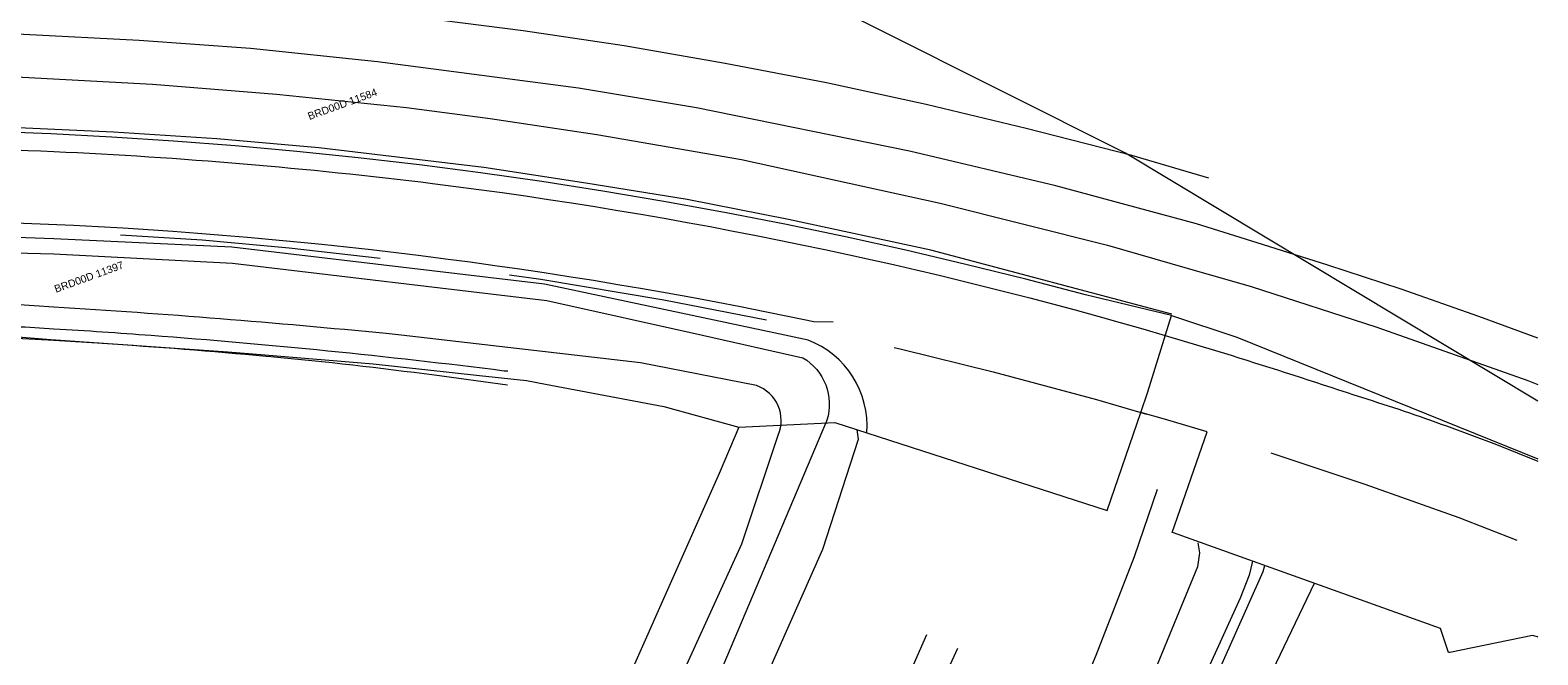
# Model space of a CAD drawing. Header units: metres. Extents: x 95652 to 96661, y 430734 to 431486.
# Tile 60 of 62: x 96498 to 96644, y 431219 to 431280. Entities that reach past the tile are written whole.
import ezdxf

# ---------------------------------------------------------------- set-up
doc = ezdxf.new("R2010")
doc.units = ezdxf.units.M
doc.linetypes.add('HIDDEN', pattern=[9.525, 6.35, -3.175])
for name, color, linetype in [('BAR_TOPO', 7, 'CONTINUOUS'), ('BAR_WATER', 7, 'CONTINUOUS'), ('BAR_WEGEN', 7, 'CONTINUOUS'), ('BRK_Kadastrale percelen en nummers', 7, 'CONTINUOUS'), ('BRK_Kadatrale percelen', 7, 'CONTINUOUS')]:
    doc.layers.add(name, color=color, linetype=linetype)
doc.layers.add('BOR_PERSLEIDINGEN', color=7, linetype='CONTINUOUS', true_color=0x707070)
doc.styles.add('NLCS-ISO', font='NLCS-ISO.ttf')

msp = doc.modelspace()

# ---------------------------------------------------------------- linework, layer by layer
at = {"layer": 'BAR_TOPO', "color": 8, "linetype": 'Continuous', "lineweight": 0, "ltscale": 0.01, "true_color": 0x707070, "flags": 128}
for points in [[(96612.41, 431265.29), (96604.93, 431267.51), (96594.62, 431270.15), (96584.91, 431272.48), (96575.2, 431274.58), (96565.34, 431276.47), (96555.52, 431278.19), (96545.69, 431279.66), (96535.7, 431280.92), (96525.83, 431282.06), (96515.8, 431282.91), (96505.92, 431283.62), (96495.93, 431284.02), (96485.9, 431284.26), (96475.91, 431284.39), (96465.87, 431284.2), (96455.89, 431283.86), (96446, 431283.27), (96435.94, 431282.48), (96426.05, 431281.56), (96411.83, 431279.71), (96396.35, 431277.31), (96382.47, 431274.72)], [(96608.82, 431252.07), (96585.35, 431258.29), (96571.5, 431261.27), (96561.64, 431263.22), (96551.78, 431264.82), (96541.84, 431266.33), (96525.79, 431268.25), (96515.85, 431269.12), (96505.79, 431269.78), (96495.82, 431270.25), (96485.79, 431270.51), (96475.75, 431270.56), (96465.69, 431270.35), (96455.92, 431270.03), (96445.82, 431269.4), (96435.86, 431268.59), (96425.91, 431267.55), (96415.31, 431266.28), (96406.04, 431264.91), (96396.28, 431263.27), (96374.71, 431258.91), (96357.86, 431254.96)], [(96616.67, 431228.01), (96616.33, 431226.64), (96615.46, 431224.4), (96599.97, 431190.27), (96580.14, 431153.81), (96560.64, 431126.03), (96539.16, 431100.74), (96521.7, 431083.79), (96502.48, 431067.26), (96484.69, 431053.89), (96459.92, 431037.44), (96430.55, 431022.24), (96418.84, 431017.16)], [(96420.12, 431016.17), (96423.24, 431017.44), (96455.27, 431034.01), (96472, 431043.98), (96495.39, 431060.4), (96522.66, 431083.27), (96539.19, 431099.67), (96560.93, 431125.26), (96570.69, 431138.52), (96582.44, 431155.88), (96597.08, 431181.84), (96609.46, 431208.47), (96617.7, 431226.99), (96617.86, 431227.57)], [(96622.67, 431225.81), (96606.8, 431192.68), (96584.23, 431152.06), (96568.15, 431128.7), (96549.15, 431104.43), (96526.37, 431081.68), (96501.13, 431060.41), (96481.42, 431045.78), (96461.68, 431033.45), (96441.04, 431022.01), (96423.59, 431013.46)], [(96432.07, 431050.66), (96454.48, 431064.37), (96476.49, 431079.64), (96487.17, 431087.66), (96504.44, 431102.37), (96530.4, 431129.35), (96543.62, 431147.01), (96559.79, 431169.91), (96575.41, 431199.07), (96584.98, 431220.85)], [(96433.35, 431048.56), (96448.01, 431057.27), (96470.01, 431071.3), (96478.3, 431077.08), (96490.4, 431086.49), (96499.95, 431094.43), (96511.93, 431106.15), (96528.01, 431123.04), (96547.87, 431146.7), (96563.49, 431170.45), (96573.64, 431188.28), (96587.99, 431219.51)]]:
    msp.add_lwpolyline(points, dxfattribs=at)
at = {"layer": 'BAR_WATER', "color": 8, "linetype": 'Continuous', "lineweight": 0, "ltscale": 0.01, "true_color": 0x707070, "flags": 128}
for points in [[(96579.12, 431240.49, 0.333611), (96573.4, 431249.52), (96571.14, 431250), (96547.75, 431254.99), (96517.33, 431258.59), (96500, 431259.39), (96489.02, 431259.79), (96485.49, 431259.54), (96483.55, 431257.67), (96483.24, 431256.71), (96483.18, 431254.13), (96483.19, 431253.77)], [(96486.01, 431254.63), (96485.82, 431255.66), (96485.8, 431256.42), (96485.98, 431257.86), (96486.25, 431258.08), (96490.94, 431258.17), (96500, 431257.92), (96517.37, 431257.01), (96547.99, 431253.4), (96563.13, 431250), (96572.89, 431247.81, -0.348017), (96575.23, 431241.72), (96575.19, 431241.64)], [(96491.37, 431117.01), (96495.69, 431120.94), (96500, 431124.87), (96511.19, 431137.03), (96521.18, 431148.9), (96533.9, 431165.86), (96545.91, 431185.82), (96559.26, 431212.8), (96566.96, 431229.69), (96570.5, 431240.28, 0.431914), (96568.4, 431245.09), (96557.11, 431247.31), (96533.8, 431250), (96532.33, 431250.16, 0.008631), (96500, 431252.75), (96498.06, 431252.86), (96496.12, 431252.98), (96496.1, 431252.98), (96486.18, 431253.65), (96486.01, 431254.63)], [(96483.2, 431252.74, 0.264609), (96484.69, 431251.39), (96496.26, 431250.86, -0.001613), (96500, 431250.64, -0.003495), (96509.46, 431250, -0.012688), (96543.82, 431246.55), (96544.17, 431246.53)], [(96575.19, 431241.64), (96555.13, 431194.12, -0.052812), (96525.38, 431147.66), (96502.77, 431121.92, -0.031543), (96460.4, 431085.57, -0.042509), (96409.4, 431055.55), (96408.48, 431055.55)]]:
    msp.add_lwpolyline(points, format="xyb", dxfattribs=at)
msp.add_lwpolyline([(96408.58, 431053.04), (96408.92, 431052.98), (96410.61, 431053.11), (96415.33, 431055.25), (96436.04, 431066.6), (96456.88, 431080.11), (96479.54, 431096.7), (96495.53, 431110.5), (96508.56, 431123.13), (96526.82, 431143.93), (96537.19, 431157.46), (96548, 431174.52), (96556.29, 431189.79), (96566.16, 431209.52), (96574.83, 431229.16), (96578.32, 431239.89), (96578.18, 431240.79)], dxfattribs=at)
at = {"layer": 'BAR_WEGEN', "color": 8, "linetype": 'Continuous', "lineweight": 0, "ltscale": 0.01, "true_color": 0x707070, "flags": 128}
for points in [[(96644.44, 431249.73), (96638.69, 431251.84), (96631.13, 431254.49), (96623.99, 431256.84), (96617.63, 431258.83), (96611.23, 431260.84), (96597.51, 431264.57), (96583.27, 431267.93), (96562.54, 431272.16), (96551.07, 431274.07), (96531.49, 431276.63), (96519.13, 431277.94), (96508.31, 431278.7), (96497.05, 431279.29), (96483.91, 431279.67), (96470.18, 431279.62), (96461.21, 431279.39), (96442.49, 431278.36), (96432.33, 431277.49), (96419.08, 431275.98), (96411.71, 431275), (96399.33, 431273.08), (96387.83, 431271)], [(96386.76, 431266.37), (96398.5, 431268.57), (96416.61, 431271.32), (96424.73, 431272.45), (96439.39, 431273.85), (96451.04, 431274.72), (96462.04, 431275.21), (96474.05, 431275.51), (96483.18, 431275.48), (96496.94, 431275.13), (96509.58, 431274.47), (96521.65, 431273.48), (96534.31, 431272.17), (96542.47, 431271.11), (96552.85, 431269.57), (96566.92, 431267.13), (96586.27, 431262.88), (96602.54, 431258.78), (96610.07, 431256.6), (96616.52, 431254.76), (96628.77, 431250.8), (96643.47, 431245.58), (96644.44, 431245.21)], [(96607.4, 431234.99), (96605.15, 431228.41), (96601.41, 431218.81), (96598.01, 431210.67), (96592.69, 431198.95), (96587.21, 431187.87), (96581.59, 431177.44), (96578.15, 431171.42), (96569.75, 431157.93), (96561.91, 431146.3), (96551.34, 431132.01), (96547.51, 431127.22), (96543.54, 431122.4), (96538.23, 431116.29), (96531.77, 431109.2), (96530.79, 431107.99), (96523.7, 431100.69)], [(96611.33, 431229.78), (96611.52, 431228.81), (96611.32, 431227.45), (96605.13, 431212.38), (96594.81, 431188.72), (96585.12, 431170.82), (96572.98, 431151.21), (96560.07, 431133.76), (96546.65, 431116.55), (96533.94, 431101.9), (96517.43, 431085.29), (96499.27, 431070.3), (96477.07, 431053.69), (96446.51, 431034.93), (96417.76, 431019.85), (96416.6, 431019.63), (96415.47, 431019.89), (96414.57, 431020.97), (96414.19, 431022.78)]]:
    msp.add_lwpolyline(points, dxfattribs=at)
for points in [[(96396.65, 431261.4), (96406.9, 431262.86), (96407.9, 431263.03), (96408.4, 431263.09, -0.025625), (96459.09, 431268.02, -0.021412), (96500, 431267.9, -0.019349), (96536.85, 431264.79, -0.039987), (96608.18, 431249.99), (96614.6, 431248.05), (96615.35, 431247.79, -0.005533), (96627.27, 431243.96, -0.011505), (96635.55, 431241.17), (96640.43, 431239.36), (96644.44, 431237.75)], [(96575.86, 431251.28), (96573.96, 431251.31, 0.04235), (96497.05, 431260.9, 0.007968), (96482.57, 431261.06)], [(96483.16, 431250.23), (96488.25, 431250.08), (96489.25, 431250.04), (96490.25, 431250, -0.00482), (96500, 431249.52, -0.002368), (96504.23, 431249.25), (96504.71, 431249.22, -0.006969), (96520.65, 431247.97), (96521.1, 431247.94, -0.00966), (96537.04, 431246.13), (96544.15, 431245.16)]]:
    msp.add_lwpolyline(points, format="xyb", dxfattribs=at)
at = {"layer": 'BOR_PERSLEIDINGEN', "color": 8, "linetype": 'HIDDEN', "lineweight": 0, "ltscale": 4, "true_color": 0x707070, "flags": 128}
msp.add_lwpolyline([(96399.39, 431244.79), (96399.38, 431248.85), (96399.51, 431249.65), (96399.69, 431250.24), (96400.13, 431251.15), (96400.64, 431251.72), (96401.39, 431252.42), (96402.47, 431253.21), (96403.5, 431253.79), (96404.52, 431254.24), (96409.97, 431255.54), (96414.64, 431256.23), (96422.92, 431257.32), (96434.76, 431258.61), (96448.89, 431259.75), (96461.94, 431260.41), (96473.13, 431260.68), (96483.33, 431260.68), (96491.42, 431260.52), (96499.36, 431260.22), (96514.42, 431259.28), (96522.89, 431258.52), (96536.75, 431256.95), (96547.38, 431255.45), (96559.36, 431253.44), (96571.96, 431250.98), (96582.49, 431248.64), (96591.43, 431246.44), (96601.49, 431243.74), (96611.14, 431240.92), (96614.35, 431239.93), (96627.6, 431235.48), (96636.74, 431232.24), (96643.6, 431229.56), (96644.44, 431229.04)], dxfattribs=at)
at = {"layer": 'BRK_Kadastrale percelen en nummers', "color": 75, "lineweight": 5, "ltscale": 3.900864, "true_color": 0x739642, "flags": 128}
for points in [[(96644.44, 431243.58), (96604.3, 431267.74), (96567.88, 431286.06), (96551.68, 431294.88), (96539.74, 431298.9), (96539.51, 431306.13), (96533.91, 431308.44), (96501.14, 431305.99)], [(96496.09, 431249.87), (96499.69, 431249.6), (96516.93, 431248.37), (96520.54, 431248.08), (96531.08, 431247.22), (96541.43, 431246.09), (96546.01, 431245.6), (96547.85, 431245.25), (96559.36, 431243.06), (96566.67, 431241.04), (96576.02, 431241.49), (96602.51, 431232.93), (96605.8, 431242.49), (96606.49, 431244.5), (96608.78, 431251.93), (96600.41, 431253.93), (96594.59, 431255.45), (96588.76, 431256.9), (96582.91, 431258.28), (96577.04, 431259.58), (96571.16, 431260.81), (96565.26, 431261.96), (96559.35, 431263.04), (96553.42, 431264.04), (96547.48, 431264.96), (96541.53, 431265.81), (96535.57, 431266.59), (96529.6, 431267.28), (96523.63, 431267.9), (96517.64, 431268.44), (96511.65, 431268.91), (96505.65, 431269.3), (96499.7, 431269.61), (96493.75, 431269.85)], [(96608.78, 431251.93), (96615.14, 431249.82), (96644.44, 431237.97)], [(96644.44, 431220.58), (96644.4, 431220.61), (96643.92, 431220.76), (96635.87, 431219.11), (96635.75, 431219.09), (96634.98, 431221.45), (96608.98, 431230.74), (96608.86, 431230.79), (96612.24, 431240.6), (96608.1, 431241.84), (96605.8, 431242.49)], [(96566.67, 431241.04), (96564.76, 431236.54), (96559.46, 431224.63), (96555.1, 431214.8), (96550.12, 431203.6), (96549.57, 431202.37), (96544.5, 431191.83), (96543.23, 431189.58), (96541.71, 431186.88), (96534.37, 431174.39), (96526.06, 431162.5), (96523.37, 431158.65), (96513.97, 431146.69), (96503.41, 431135.53), (96502.37, 431134.46), (96491.35, 431123.1), (96477.85, 431110.15), (96469.68, 431102.33)]]:
    msp.add_lwpolyline(points, dxfattribs=at)
at = {"layer": 'BRK_Kadatrale percelen', "color": 75, "linetype": 'Continuous', "lineweight": 5, "ltscale": 0.01, "true_color": 0x739642, "flags": 128}
for points in [[(96644.44, 431243.58), (96604.3, 431267.74), (96567.88, 431286.06), (96551.68, 431294.88), (96539.74, 431298.9), (96539.51, 431306.13), (96533.91, 431308.44), (96501.14, 431305.99)], [(96496.09, 431249.87), (96499.69, 431249.6), (96516.93, 431248.37), (96520.54, 431248.08), (96531.08, 431247.22), (96541.43, 431246.09), (96546.01, 431245.6), (96547.85, 431245.25), (96559.36, 431243.06), (96566.67, 431241.04), (96576.02, 431241.49), (96602.51, 431232.93), (96605.8, 431242.49), (96606.49, 431244.5), (96608.78, 431251.93), (96600.41, 431253.93), (96594.59, 431255.45), (96588.76, 431256.9), (96582.91, 431258.28), (96577.04, 431259.58), (96571.16, 431260.81), (96565.26, 431261.96), (96559.35, 431263.04), (96553.42, 431264.04), (96547.48, 431264.96), (96541.53, 431265.81), (96535.57, 431266.59), (96529.6, 431267.28), (96523.63, 431267.9), (96517.64, 431268.44), (96511.65, 431268.91), (96505.65, 431269.3), (96499.7, 431269.61), (96493.75, 431269.85)], [(96608.78, 431251.93), (96615.14, 431249.82), (96644.44, 431237.97)], [(96644.44, 431220.58), (96644.4, 431220.61), (96643.92, 431220.76), (96635.87, 431219.11), (96635.75, 431219.09), (96634.98, 431221.45), (96608.98, 431230.74), (96608.86, 431230.79), (96612.24, 431240.6), (96608.1, 431241.84), (96605.8, 431242.49)], [(96566.67, 431241.04), (96564.76, 431236.54), (96559.46, 431224.63), (96555.1, 431214.8), (96550.12, 431203.6), (96549.57, 431202.37), (96544.5, 431191.83), (96543.23, 431189.58), (96541.71, 431186.88), (96534.37, 431174.39), (96526.06, 431162.5), (96523.37, 431158.65), (96513.97, 431146.69), (96503.41, 431135.53), (96502.37, 431134.46), (96491.35, 431123.1), (96477.85, 431110.15), (96469.68, 431102.33)]]:
    msp.add_lwpolyline(points, dxfattribs=at)

# ---------------------------------------------------------------- texts
at = {"layer": 'BRK_Kadastrale percelen en nummers', "color": 8, "true_color": 0x707070, "char_height": 0.725, "attachment_point": 5, "rotation": 20, "style": 'NLCS-ISO'}
for s, insert in [('{{\\fArial|b0|i0;BRD00D 11584}}', (96528.08, 431272.51)), ('{{\\fArial|b0|i0;BRD00D 11397}}', (96503.41, 431255.68))]:
    msp.add_mtext(s, dxfattribs=dict(at, insert=insert))

doc.saveas('drawing.dxf')
